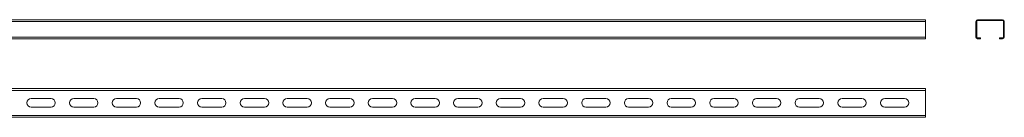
# Model space of a CAD drawing. Header units: millimetres. Extents: x 0 to 2083, y -205 to 295.
# Tile 2 of 2: x 1045 to 2083, y -205 to -103. Entities that reach past the tile are written whole.
import ezdxf

# ---------------------------------------------------------------- set-up
doc = ezdxf.new("R2010")
doc.units = ezdxf.units.MM

msp = doc.modelspace()

# ---------------------------------------------------------------- linework, layer by layer
at = {"color": 7, "linetype": 'Continuous', "lineweight": 15}
for p, q in [((2000, -103.1), (0, -103.1)), ((2000, -104.9), (2000, -103.1)), ((2054.9, -103.1), (2054.9, -104)), ((2081.3, -103.1), (2054.9, -103.1)), ((2081.3, -104), (2081.3, -103.1)), ((2000, -104.9), (0, -104.9)), ((2000, -121.3), (2000, -104.9)), ((2054, -104.9), (2053.1, -104.9)), ((2053.1, -104.9), (2053.1, -121.3)), ((2054, -104.9), (2054, -121.3)), ((2081.3, -104), (2054.9, -104)), ((2083.1, -104.9), (2082.2, -104.9)), ((2082.2, -121.3), (2082.2, -104.9)), ((2083.1, -121.3), (2083.1, -104.9)), ((2000, -121.3), (0, -121.3)), ((2000, -123.1), (0, -123.1)), ((2000, -123.1), (2000, -121.3)), ((2053.1, -121.3), (2054, -121.3)), ((2054.9, -122.2), (2054.9, -123.1)), ((2054.9, -122.2), (2058.1, -122.2)), ((2054.9, -123.1), (2058.1, -123.1)), ((2058.1, -122.2), (2058.1, -123.1)), ((2078.1, -123.1), (2078.1, -122.2)), ((2078.1, -122.2), (2081.3, -122.2)), ((2078.1, -123.1), (2081.3, -123.1)), ((2081.3, -123.1), (2081.3, -122.2)), ((2082.2, -121.3), (2083.1, -121.3)), ((2000, -175.4), (0, -175.4)), ((2000, -177.2), (2000, -175.4)), ((2000, -177.2), (0, -177.2)), ((1078, -185.9), (1057, -185.9)), ((1123, -185.9), (1102, -185.9)), ((1168, -185.9), (1147, -185.9)), ((1213, -185.9), (1192, -185.9)), ((1258, -185.9), (1237, -185.9)), ((1303, -185.9), (1282, -185.9)), ((1348, -185.9), (1327, -185.9)), ((1393, -185.9), (1372, -185.9)), ((1438, -185.9), (1417, -185.9)), ((1483, -185.9), (1462, -185.9)), ((1528, -185.9), (1507, -185.9)), ((1573, -185.9), (1552, -185.9)), ((1618, -185.9), (1597, -185.9)), ((1663, -185.9), (1642, -185.9)), ((1708, -185.9), (1687, -185.9)), ((1753, -185.9), (1732, -185.9)), ((1798, -185.9), (1777, -185.9)), ((1843, -185.9), (1822, -185.9)), ((1888, -185.9), (1867, -185.9)), ((1933, -185.9), (1912, -185.9)), ((1978, -185.9), (1957, -185.9)), ((2000, -203.6), (2000, -177.2)), ((1057, -194.9), (1078, -194.9)), ((1102, -194.9), (1123, -194.9)), ((1147, -194.9), (1168, -194.9)), ((1192, -194.9), (1213, -194.9)), ((1237, -194.9), (1258, -194.9)), ((1282, -194.9), (1303, -194.9)), ((1327, -194.9), (1348, -194.9)), ((1372, -194.9), (1393, -194.9)), ((1417, -194.9), (1438, -194.9)), ((1462, -194.9), (1483, -194.9)), ((1507, -194.9), (1528, -194.9)), ((1552, -194.9), (1573, -194.9)), ((1597, -194.9), (1618, -194.9)), ((1642, -194.9), (1663, -194.9)), ((1687, -194.9), (1708, -194.9)), ((1732, -194.9), (1753, -194.9)), ((1777, -194.9), (1798, -194.9)), ((1822, -194.9), (1843, -194.9)), ((1867, -194.9), (1888, -194.9)), ((1912, -194.9), (1933, -194.9)), ((1957, -194.9), (1978, -194.9)), ((2000, -203.6), (0, -203.6)), ((2000, -205.4), (0, -205.4)), ((2000, -205.4), (2000, -203.6))]:
    msp.add_line(p, q, dxfattribs=at)
for centre, radius, start, end in [((2054.9, -104.9), 1.8, 90, 180), ((2081.3, -104.9), 1.8, 0, 90), ((2054.9, -104.9), 0.9, 90, 180), ((2081.3, -104.9), 0.9, 0, 90), ((2054.9, -121.3), 1.8, 180, 270), ((2054.9, -121.3), 0.9, 180, 270), ((2081.3, -121.3), 1.8, 270, 0), ((2081.3, -121.3), 0.9, 270, 0), ((1057, -190.4), 4.5, 90, 270), ((1078, -190.4), 4.5, 270, 90), ((1102, -190.4), 4.5, 90, 270), ((1123, -190.4), 4.5, 270, 90), ((1147, -190.4), 4.5, 90, 270), ((1168, -190.4), 4.5, 270, 90), ((1192, -190.4), 4.5, 90, 270), ((1213, -190.4), 4.5, 270, 90), ((1237, -190.4), 4.5, 90, 270), ((1258, -190.4), 4.5, 270, 90), ((1282, -190.4), 4.5, 90, 270), ((1303, -190.4), 4.5, 270, 90), ((1327, -190.4), 4.5, 90, 270), ((1348, -190.4), 4.5, 270, 90), ((1372, -190.4), 4.5, 90, 270), ((1393, -190.4), 4.5, 270, 90), ((1417, -190.4), 4.5, 90, 270), ((1438, -190.4), 4.5, 270, 90), ((1462, -190.4), 4.5, 90, 270), ((1483, -190.4), 4.5, 270, 90), ((1507, -190.4), 4.5, 90, 270), ((1528, -190.4), 4.5, 270, 90), ((1552, -190.4), 4.5, 90, 270), ((1573, -190.4), 4.5, 270, 90), ((1597, -190.4), 4.5, 90, 270), ((1618, -190.4), 4.5, 270, 90), ((1642, -190.4), 4.5, 90, 270), ((1663, -190.4), 4.5, 270, 90), ((1687, -190.4), 4.5, 90, 270), ((1708, -190.4), 4.5, 270, 90), ((1732, -190.4), 4.5, 90, 270), ((1753, -190.4), 4.5, 270, 90), ((1777, -190.4), 4.5, 90, 270), ((1798, -190.4), 4.5, 270, 90), ((1822, -190.4), 4.5, 90, 270), ((1843, -190.4), 4.5, 270, 90), ((1867, -190.4), 4.5, 90, 270), ((1888, -190.4), 4.5, 270, 90), ((1912, -190.4), 4.5, 90, 270), ((1933, -190.4), 4.5, 270, 90), ((1957, -190.4), 4.5, 90, 270), ((1978, -190.4), 4.5, 270, 90)]:
    msp.add_arc(centre, radius, start, end, dxfattribs=at)

doc.saveas('drawing.dxf')
